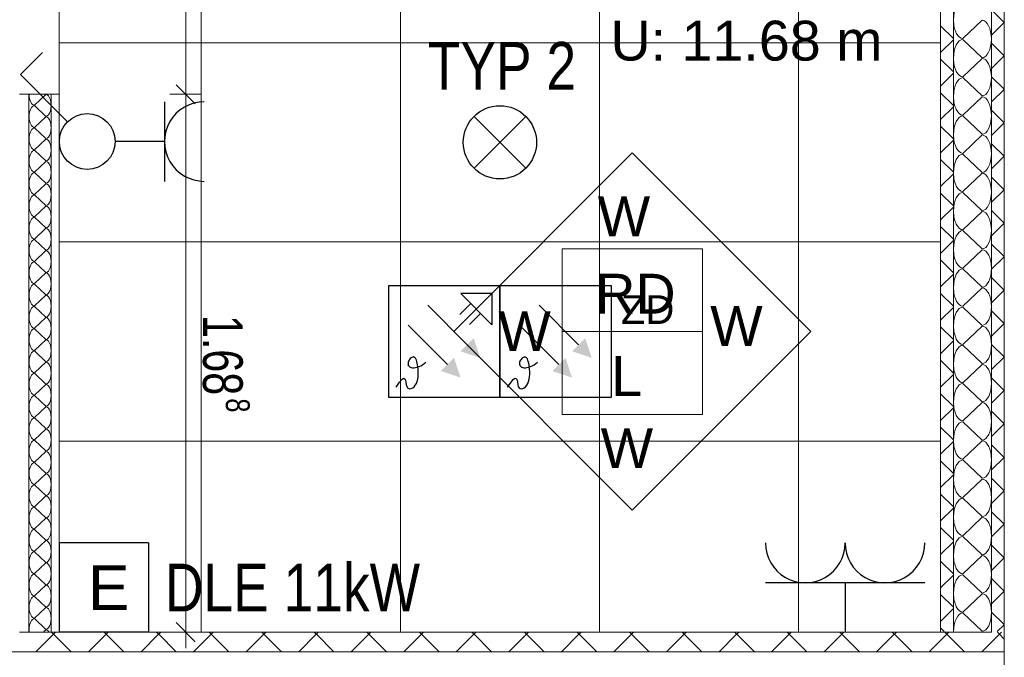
# Model space of a CAD drawing. Extents: x 1101 to 1942, y 41 to 882.
# Tile 86 of 104: x 1533 to 1595, y 690 to 730. Entities that reach past the tile are written whole.
import ezdxf
from ezdxf.lldxf.tags import DXFTag

# ---------------------------------------------------------------- set-up
doc = ezdxf.new("R2010")
doc.units = 0
doc.layers.get('0').update_dxf_attribs({"lineweight": 13})
for name, color, linetype, lineweight in [('Axen', 7, 'Continuous', 25), ('Beschriftung', 7, 'Continuous', 25), ('Deckenspiegel', 7, 'Continuous', 25), ('Fullfläche', 7, 'Continuous', 25), ('Maßlinien', 7, 'Continuous', 25), ('Räume', 7, 'Continuous', 25), ('Wände', 7, 'Continuous', 25)]:
    doc.layers.add(name, color=color, linetype=linetype, lineweight=lineweight)
for name, color, linetype, lineweight, true_color in [('BI_E_Einbruchmeldeanlagen', 5, 'Continuous', 25, 0x0000ff), ('BI_E_Licht', 7, 'Continuous', 25, 0xff6600), ('BI_E_Starkstrom', 1, 'Continuous', 25, 0xff0000), ('BI_E_Steckdosen', 1, 'Continuous', 25, 0xff0000)]:
    doc.layers.add(name, color=color, linetype=linetype, lineweight=lineweight, true_color=true_color)
doc.styles.get("Standard").update_dxf_attribs({"font": 'arial.ttf'})
tags = doc.linetypes.add('ALL_S25', pattern=[0.001, 0, -0.001]).pattern_tags.tags
tags[6:7] = [DXFTag(74, 4), DXFTag(75, 0), DXFTag(340, '0'), DXFTag(46, 1.0), DXFTag(50, 0.0), DXFTag(44, 0.0), DXFTag(45, 0.0)]
tags[4:5] = [DXFTag(74, 4), DXFTag(75, 0), DXFTag(340, '0'), DXFTag(46, 1.0), DXFTag(50, 0.0), DXFTag(44, 0.0), DXFTag(45, 0.0)]

# ---------------------------------------------------------------- blocks, each defined once
blk = doc.blocks.new('Referenz-A03CP7TX1H', base_point=(1202.263, 90.134))
at = {"layer": 'Axen', "color": 0, "linetype": 'ALL_S25', "lineweight": -2, "ltscale": 0.13}
blk.add_line((1594.698, 90.134), (1594.698, 825.647), dxfattribs=at)
at = {"layer": 'Beschriftung', "color": 0, "lineweight": -2}
for p, q in [((1560.122, 710.821), (1571.337, 722.033)), ((1571.337, 722.033), (1582.549, 710.818)), ((1566.935, 710.82), (1566.936, 716.02)), ((1566.936, 716.02), (1575.736, 716.019)), ((1575.736, 716.019), (1575.736, 710.819)), ((1571.334, 699.606), (1560.122, 710.821)), ((1575.736, 710.819), (1566.935, 710.82)), ((1566.935, 705.62), (1566.935, 710.82)), ((1582.549, 710.818), (1571.334, 699.606)), ((1575.736, 710.819), (1575.735, 705.619)), ((1575.735, 705.619), (1566.935, 705.62))]:
    blk.add_line(p, q, dxfattribs=at)
at = {"layer": 'Deckenspiegel', "color": 0, "lineweight": -2}
for p, q in [((1535.347, 691.948), (1535.347, 753.412)), ((1544.272, 691.948), (1544.272, 753.412)), ((1556.772, 691.948), (1556.772, 753.412)), ((1569.272, 691.948), (1569.272, 753.412)), ((1581.772, 691.948), (1581.772, 753.412)), ((1590.698, 753.412), (1590.698, 691.948)), ((1535.347, 728.948), (1590.698, 728.948)), ((1535.347, 716.448), (1590.698, 716.448)), ((1535.347, 703.948), (1590.698, 703.948)), ((1590.698, 691.948), (1535.347, 691.948))]:
    blk.add_line(p, q, dxfattribs=at)
at = {"layer": 'Fullfläche', "color": 0, "lineweight": -2}
for p, q in [((1594.692, 730.224), (1593.903, 731.012)), ((1592.099, 729.206), (1593.299, 730.358)), ((1590.697, 730.014), (1591.498, 729.215)), ((1594.692, 730.22), (1593.903, 729.431)), ((1594.697, 730.227), (1594.694, 730.224)), ((1594.697, 730.216), (1594.694, 730.22)), ((1590.697, 728.329), (1591.498, 729.128)), ((1593.299, 728.007), (1592.099, 729.158)), ((1594.692, 728.124), (1593.903, 728.912)), ((1590.697, 727.914), (1591.498, 727.115)), ((1592.099, 726.806), (1593.299, 727.958)), ((1594.692, 728.119), (1593.903, 727.331)), ((1594.697, 728.127), (1594.694, 728.124)), ((1594.697, 728.116), (1594.694, 728.119)), ((1590.697, 726.229), (1591.498, 727.028)), ((1593.299, 725.606), (1592.099, 726.758)), ((1594.692, 726.024), (1593.903, 726.812)), ((1594.692, 726.02), (1593.903, 725.231)), ((1594.697, 726.027), (1594.694, 726.024)), ((1594.697, 726.016), (1594.694, 726.02)), ((1534.499, 725.699), (1533.799, 725.027)), ((1590.697, 725.814), (1591.498, 725.015)), ((1592.099, 724.406), (1593.299, 725.559)), ((1533.799, 724.999), (1534.499, 724.327)), ((1590.697, 724.129), (1591.498, 724.928)), ((1594.692, 723.924), (1593.903, 724.712)), ((1534.499, 724.299), (1533.799, 723.627)), ((1593.299, 723.206), (1592.099, 724.358)), ((1533.799, 723.599), (1534.499, 722.927)), ((1590.697, 723.714), (1591.498, 722.915)), ((1594.692, 723.919), (1593.903, 723.131)), ((1594.697, 723.927), (1594.694, 723.924)), ((1594.697, 723.916), (1594.694, 723.919)), ((1534.499, 722.899), (1533.799, 722.227)), ((1590.697, 722.029), (1591.498, 722.828)), ((1592.099, 722.006), (1593.299, 723.158)), ((1594.692, 721.824), (1593.903, 722.612)), ((1533.799, 722.199), (1534.499, 721.527)), ((1590.697, 721.614), (1591.498, 720.815)), ((1593.299, 720.807), (1592.099, 721.958)), ((1594.692, 721.82), (1593.903, 721.031)), ((1594.697, 721.827), (1594.694, 721.824)), ((1594.697, 721.816), (1594.694, 721.82)), ((1534.499, 721.499), (1533.799, 720.827)), ((1533.799, 720.799), (1534.499, 720.127)), ((1590.697, 719.929), (1591.498, 720.728)), ((1592.099, 719.606), (1593.299, 720.758)), ((1594.692, 719.724), (1593.903, 720.512)), ((1534.499, 720.099), (1533.799, 719.427)), ((1533.799, 719.399), (1534.499, 718.727)), ((1590.697, 719.514), (1591.498, 718.715)), ((1593.299, 718.406), (1592.099, 719.558)), ((1594.692, 719.719), (1593.903, 718.931)), ((1594.697, 719.727), (1594.694, 719.724)), ((1594.697, 719.716), (1594.694, 719.719)), ((1534.499, 718.699), (1533.799, 718.027)), ((1590.697, 717.829), (1591.498, 718.628)), ((1533.799, 717.999), (1534.499, 717.327)), ((1592.099, 717.206), (1593.299, 718.359)), ((1594.692, 717.624), (1593.903, 718.412)), ((1534.499, 717.299), (1533.799, 716.627)), ((1590.698, 717.414), (1591.498, 716.615)), ((1594.692, 717.62), (1593.903, 716.831)), ((1594.697, 717.627), (1594.694, 717.624)), ((1594.697, 717.616), (1594.694, 717.62)), ((1593.299, 716.007), (1592.099, 717.158)), ((1533.799, 716.599), (1534.499, 715.927)), ((1590.698, 715.729), (1591.498, 716.528)), ((1594.692, 715.524), (1593.903, 716.312)), ((1534.499, 715.899), (1533.799, 715.227)), ((1592.099, 714.806), (1593.299, 715.959)), ((1594.692, 715.52), (1593.903, 714.731)), ((1594.698, 715.527), (1594.694, 715.524)), ((1594.698, 715.516), (1594.694, 715.52)), ((1533.799, 715.199), (1534.499, 714.527)), ((1590.698, 715.314), (1591.498, 714.515)), ((1534.499, 714.499), (1533.799, 713.827)), ((1590.698, 713.629), (1591.498, 714.428)), ((1593.3, 713.607), (1592.099, 714.758)), ((1594.692, 713.424), (1593.903, 714.212)), ((1533.799, 713.799), (1534.499, 713.127)), ((1592.1, 712.407), (1593.3, 713.559)), ((1534.499, 713.099), (1533.799, 712.427)), ((1590.698, 713.214), (1591.498, 712.415)), ((1594.692, 713.42), (1593.903, 712.631)), ((1594.698, 713.427), (1594.694, 713.424)), ((1594.698, 713.416), (1594.694, 713.42)), ((1533.799, 712.399), (1534.499, 711.727)), ((1590.698, 711.529), (1591.498, 712.328)), ((1593.3, 711.207), (1592.1, 712.358)), ((1534.499, 711.699), (1533.799, 711.027)), ((1594.692, 711.324), (1593.903, 712.112)), ((1590.698, 711.114), (1591.498, 710.315)), ((1592.1, 710.006), (1593.3, 711.159)), ((1594.692, 711.32), (1593.903, 710.531)), ((1594.698, 711.327), (1594.694, 711.324)), ((1594.698, 711.316), (1594.694, 711.32)), ((1533.799, 710.999), (1534.499, 710.327)), ((1534.499, 710.299), (1533.799, 709.627)), ((1590.698, 709.429), (1591.498, 710.228)), ((1593.3, 708.807), (1592.1, 709.959)), ((1594.692, 709.224), (1593.903, 710.012)), ((1533.799, 709.599), (1534.499, 708.927)), ((1594.692, 709.22), (1593.903, 708.431)), ((1594.698, 709.227), (1594.694, 709.224)), ((1594.698, 709.216), (1594.694, 709.22)), ((1534.499, 708.899), (1533.799, 708.227)), ((1590.698, 709.014), (1591.498, 708.215)), ((1592.1, 707.606), (1593.3, 708.759)), ((1533.799, 708.199), (1534.499, 707.527)), ((1590.698, 707.329), (1591.498, 708.128)), ((1534.499, 707.499), (1533.799, 706.827)), ((1593.3, 706.407), (1592.1, 707.558)), ((1594.692, 707.124), (1593.903, 707.912)), ((1533.799, 706.799), (1534.499, 706.127)), ((1590.698, 706.914), (1591.498, 706.115)), ((1594.692, 707.12), (1593.903, 706.331)), ((1594.698, 707.127), (1594.694, 707.124)), ((1594.698, 707.116), (1594.694, 707.12)), ((1592.1, 705.207), (1593.3, 706.359)), ((1534.499, 706.099), (1533.799, 705.427)), ((1590.698, 705.229), (1591.498, 706.028)), ((1594.692, 705.024), (1593.903, 705.812)), ((1533.799, 705.399), (1534.499, 704.727)), ((1593.3, 704.007), (1592.1, 705.158)), ((1594.692, 705.02), (1593.903, 704.231)), ((1594.698, 705.027), (1594.694, 705.024)), ((1594.698, 705.016), (1594.694, 705.02)), ((1534.499, 704.699), (1533.799, 704.027)), ((1590.698, 704.814), (1591.498, 704.015)), ((1533.799, 703.999), (1534.499, 703.327)), ((1590.698, 703.129), (1591.498, 703.928)), ((1592.1, 702.806), (1593.3, 703.959)), ((1594.692, 702.924), (1593.903, 703.712)), ((1534.499, 703.299), (1533.799, 702.627)), ((1533.799, 702.599), (1534.499, 701.927)), ((1590.698, 702.714), (1591.498, 701.915)), ((1593.3, 701.607), (1592.1, 702.759)), ((1594.692, 702.92), (1593.903, 702.131)), ((1594.698, 702.927), (1594.694, 702.924)), ((1594.698, 702.916), (1594.694, 702.92)), ((1534.499, 701.899), (1533.799, 701.227)), ((1590.698, 701.029), (1591.498, 701.828)), ((1533.799, 701.199), (1534.499, 700.527)), ((1592.1, 700.407), (1593.3, 701.559)), ((1594.692, 700.824), (1593.903, 701.612)), ((1590.698, 700.614), (1591.498, 699.815)), ((1594.692, 700.819), (1593.903, 700.031)), ((1594.698, 700.827), (1594.694, 700.824)), ((1594.698, 700.816), (1594.694, 700.819)), ((1534.499, 700.499), (1533.799, 699.827)), ((1593.3, 699.207), (1592.1, 700.359)), ((1533.799, 699.799), (1534.499, 699.127)), ((1590.698, 698.929), (1591.498, 699.728)), ((1594.692, 698.724), (1593.903, 699.512)), ((1534.499, 699.099), (1533.799, 698.427)), ((1592.1, 698.007), (1593.3, 699.159)), ((1594.692, 698.72), (1593.903, 697.931)), ((1594.698, 698.727), (1594.694, 698.724)), ((1594.698, 698.716), (1594.694, 698.72)), ((1533.799, 698.399), (1534.499, 697.727)), ((1590.698, 698.514), (1591.498, 697.715)), ((1534.499, 697.699), (1533.799, 697.027)), ((1590.698, 696.829), (1591.498, 697.628)), ((1593.3, 696.807), (1592.1, 697.959)), ((1533.799, 696.999), (1534.499, 696.327)), ((1594.692, 696.624), (1593.903, 697.412)), ((1534.499, 696.299), (1533.799, 695.627)), ((1590.698, 696.414), (1591.498, 695.615)), ((1592.1, 695.607), (1593.3, 696.759)), ((1594.692, 696.62), (1593.903, 695.831)), ((1594.698, 696.627), (1594.694, 696.624)), ((1594.698, 696.616), (1594.694, 696.62)), ((1533.799, 695.599), (1534.499, 694.927)), ((1590.698, 694.729), (1591.498, 695.528)), ((1593.3, 694.407), (1592.1, 695.559)), ((1594.692, 694.524), (1593.903, 695.312)), ((1534.499, 694.899), (1533.799, 694.227)), ((1594.692, 694.52), (1593.903, 693.731)), ((1594.698, 694.527), (1594.694, 694.524)), ((1594.698, 694.516), (1594.694, 694.52)), ((1533.799, 694.199), (1534.499, 693.527)), ((1590.698, 694.314), (1591.498, 693.515)), ((1592.1, 693.207), (1593.3, 694.359)), ((1534.499, 693.499), (1533.799, 692.827)), ((1590.698, 692.629), (1591.498, 693.428)), ((1593.3, 692.007), (1592.1, 693.158)), ((1594.692, 692.424), (1593.903, 693.212)), ((1533.799, 692.799), (1534.499, 692.127)), ((1534.499, 692.099), (1534.378, 691.983)), ((1534.866, 691.948), (1534.989, 691.824)), ((1535.119, 691.948), (1534.996, 691.824)), ((1538.166, 691.948), (1538.289, 691.825)), ((1538.419, 691.948), (1538.296, 691.825)), ((1541.466, 691.948), (1541.589, 691.825)), ((1541.719, 691.948), (1541.596, 691.825)), ((1544.766, 691.948), (1544.889, 691.825)), ((1545.019, 691.948), (1544.896, 691.825)), ((1548.066, 691.948), (1548.189, 691.825)), ((1548.319, 691.948), (1548.196, 691.825)), ((1551.366, 691.948), (1551.489, 691.825)), ((1551.619, 691.948), (1551.496, 691.825)), ((1554.666, 691.948), (1554.789, 691.825)), ((1554.918, 691.948), (1554.796, 691.825)), ((1557.966, 691.948), (1558.089, 691.825)), ((1558.218, 691.948), (1558.096, 691.825)), ((1561.266, 691.948), (1561.389, 691.825)), ((1561.519, 691.948), (1561.396, 691.825)), ((1564.566, 691.948), (1564.689, 691.825)), ((1564.818, 691.948), (1564.696, 691.825)), ((1567.866, 691.948), (1567.989, 691.825)), ((1568.118, 691.948), (1567.996, 691.825)), ((1571.166, 691.948), (1571.289, 691.825)), ((1571.418, 691.948), (1571.296, 691.825)), ((1574.466, 691.948), (1574.589, 691.825)), ((1574.718, 691.948), (1574.596, 691.825)), ((1577.766, 691.948), (1577.889, 691.825)), ((1578.018, 691.948), (1577.896, 691.825)), ((1581.066, 691.948), (1581.189, 691.825)), ((1581.318, 691.948), (1581.196, 691.825)), ((1584.366, 691.948), (1584.489, 691.825)), ((1584.618, 691.948), (1584.496, 691.825)), ((1587.666, 691.948), (1587.789, 691.825)), ((1587.918, 691.948), (1587.796, 691.825)), ((1590.698, 692.214), (1590.93, 691.983)), ((1590.967, 691.948), (1591.089, 691.825)), ((1591.218, 691.948), (1591.096, 691.825)), ((1594.692, 692.42), (1594.255, 691.983)), ((1594.266, 691.948), (1594.389, 691.825)), ((1594.518, 691.948), (1594.396, 691.825)), ((1594.698, 692.427), (1594.694, 692.424)), ((1594.698, 692.416), (1594.694, 692.42)), ((1534.989, 691.821), (1533.889, 690.719)), ((1534.996, 691.821), (1536.097, 690.719)), ((1538.289, 691.821), (1537.188, 690.719)), ((1538.296, 691.821), (1539.397, 690.719)), ((1541.589, 691.821), (1540.488, 690.719)), ((1541.596, 691.821), (1542.697, 690.718)), ((1544.889, 691.821), (1543.787, 690.718)), ((1544.896, 691.821), (1545.998, 690.718)), ((1548.189, 691.821), (1547.087, 690.718)), ((1548.196, 691.821), (1549.298, 690.718)), ((1551.489, 691.821), (1550.386, 690.717)), ((1551.496, 691.821), (1552.599, 690.717)), ((1554.789, 691.821), (1553.686, 690.717)), ((1554.796, 691.821), (1555.899, 690.717)), ((1558.089, 691.821), (1556.985, 690.717)), ((1558.096, 691.821), (1559.2, 690.716)), ((1561.389, 691.821), (1560.285, 690.716)), ((1561.396, 691.821), (1562.5, 690.716)), ((1564.689, 691.821), (1563.585, 690.716)), ((1564.696, 691.821), (1565.8, 690.716)), ((1567.989, 691.821), (1566.884, 690.715)), ((1567.996, 691.821), (1569.101, 690.715)), ((1571.289, 691.821), (1570.184, 690.715)), ((1571.296, 691.821), (1572.401, 690.715)), ((1574.589, 691.822), (1573.483, 690.715)), ((1574.596, 691.822), (1575.702, 690.714)), ((1577.889, 691.822), (1576.783, 690.714)), ((1577.896, 691.822), (1579.002, 690.714)), ((1581.189, 691.822), (1580.082, 690.714)), ((1581.196, 691.822), (1582.303, 690.714)), ((1584.489, 691.822), (1583.382, 690.714)), ((1584.496, 691.822), (1585.603, 690.713)), ((1587.789, 691.822), (1586.682, 690.713)), ((1587.796, 691.822), (1588.903, 690.713)), ((1591.089, 691.822), (1589.981, 690.713)), ((1591.096, 691.822), (1592.204, 690.712)), ((1594.389, 691.822), (1593.281, 690.712)), ((1594.396, 691.822), (1594.698, 691.519))]:
    blk.add_line(p, q, dxfattribs=at)
for centre, major_axis, start_param, end_param in [((1592.099, 730.382), (0, 1.176), 0, 1.570796), ((1592.099, 730.382), (0, 1.176), 1.570796, 3.141593), ((1593.299, 729.182), (0, 1.176), 3.141593, 6.283185), ((1592.099, 727.982), (0, 1.176), 0, 1.570796), ((1592.099, 727.982), (0, 1.176), 1.570796, 3.141593), ((1593.299, 726.783), (0, 1.176), 3.141593, 6.283185), ((1592.099, 725.582), (0, 1.176), 0, 1.570796), ((1533.799, 725.713), (0, -0.686), 4.712389, 6.283185), ((1534.499, 725.013), (0, -0.686), 0, 3.141593), ((1592.099, 725.582), (0, 1.176), 1.570796, 3.141593), ((1593.299, 724.382), (0, 1.176), 3.141593, 6.283185), ((1533.799, 724.313), (0, -0.686), 3.141593, 4.712389), ((1533.799, 724.313), (0, -0.686), 4.712389, 6.283185), ((1534.499, 723.613), (0, -0.686), 0, 3.141593), ((1592.099, 723.182), (0, 1.176), 0, 1.570796), ((1533.799, 722.913), (0, -0.686), 3.141593, 4.712389), ((1533.799, 722.913), (0, -0.686), 4.712389, 6.283185), ((1534.499, 722.213), (0, -0.686), 0, 3.141593), ((1592.099, 723.182), (0, 1.176), 1.570796, 3.141593), ((1593.299, 721.982), (0, 1.176), 3.141593, 6.283185), ((1533.799, 721.513), (0, -0.686), 3.141593, 4.712389), ((1592.099, 720.782), (0, 1.176), 0, 1.570796), ((1533.799, 721.513), (0, -0.686), 4.712389, 6.283185), ((1534.499, 720.813), (0, -0.686), 0, 3.141593), ((1533.799, 720.113), (0, -0.686), 3.141593, 4.712389), ((1592.099, 720.782), (0, 1.176), 1.570796, 3.141593), ((1593.299, 719.583), (0, 1.176), 3.141593, 6.283185), ((1533.799, 720.113), (0, -0.686), 4.712389, 6.283185), ((1534.499, 719.413), (0, -0.686), 0, 3.141593), ((1533.799, 718.713), (0, -0.686), 3.141593, 4.712389), ((1592.099, 718.382), (0, 1.176), 0, 1.570796), ((1533.799, 718.713), (0, -0.686), 4.712389, 6.283185), ((1534.499, 718.013), (0, -0.686), 0, 3.141593), ((1533.799, 717.313), (0, -0.686), 3.141593, 4.712389), ((1592.099, 718.382), (0, 1.176), 1.570796, 3.141593), ((1593.299, 717.182), (0, 1.176), 3.141593, 6.283185), ((1533.799, 717.313), (0, -0.686), 4.712389, 6.283185), ((1534.499, 716.613), (0, -0.686), 0, 3.141593), ((1592.099, 715.982), (0, 1.176), 0, 1.570796), ((1533.799, 715.913), (0, -0.686), 3.141593, 4.712389), ((1533.799, 715.913), (0, -0.686), 4.712389, 6.283185), ((1534.499, 715.213), (0, -0.686), 0, 3.141593), ((1592.099, 715.982), (0, 1.176), 1.570796, 3.141593), ((1593.3, 714.783), (0, 1.176), 3.141593, 6.283185), ((1533.799, 714.513), (0, -0.686), 3.141593, 4.712389), ((1533.799, 714.513), (0, -0.686), 4.712389, 6.283185), ((1534.499, 713.813), (0, -0.686), 0, 3.141593), ((1592.099, 713.582), (0, 1.176), 0, 1.570796), ((1533.799, 713.113), (0, -0.686), 3.141593, 4.712389), ((1592.099, 713.582), (0, 1.176), 1.570796, 3.141593), ((1593.3, 712.383), (0, 1.176), 3.141593, 6.283185), ((1533.799, 713.113), (0, -0.686), 4.712389, 6.283185), ((1534.499, 712.413), (0, -0.686), 0, 3.141593), ((1533.799, 711.713), (0, -0.686), 3.141593, 4.712389), ((1592.1, 711.183), (0, 1.176), 0, 1.570796), ((1533.799, 711.713), (0, -0.686), 4.712389, 6.283185), ((1534.499, 711.013), (0, -0.686), 0, 3.141593), ((1592.1, 711.183), (0, 1.176), 1.570796, 3.141593), ((1593.3, 709.983), (0, 1.176), 3.141593, 6.283185), ((1533.799, 710.313), (0, -0.686), 3.141593, 4.712389), ((1533.799, 710.313), (0, -0.686), 4.712389, 6.283185), ((1534.499, 709.613), (0, -0.686), 0, 3.141593), ((1592.1, 708.782), (0, 1.176), 0, 1.570796), ((1533.799, 708.913), (0, -0.686), 3.141593, 4.712389), ((1533.799, 708.913), (0, -0.686), 4.712389, 6.283185), ((1534.499, 708.213), (0, -0.686), 0, 3.141593), ((1592.1, 708.782), (0, 1.176), 1.570796, 3.141593), ((1593.3, 707.583), (0, 1.176), 3.141593, 6.283185), ((1533.799, 707.513), (0, -0.686), 3.141593, 4.712389), ((1533.799, 707.513), (0, -0.686), 4.712389, 6.283185), ((1534.499, 706.813), (0, -0.686), 0, 3.141593), ((1592.1, 706.382), (0, 1.176), 0, 1.570796), ((1533.799, 706.113), (0, -0.686), 3.141593, 4.712389), ((1592.1, 706.382), (0, 1.176), 1.570796, 3.141593), ((1593.3, 705.183), (0, 1.176), 3.141593, 6.283185), ((1533.799, 706.113), (0, -0.686), 4.712389, 6.283185), ((1534.499, 705.413), (0, -0.686), 0, 3.141593), ((1533.799, 704.713), (0, -0.686), 3.141593, 4.712389), ((1592.1, 703.983), (0, 1.176), 0, 1.570796), ((1533.799, 704.713), (0, -0.686), 4.712389, 6.283185), ((1534.499, 704.013), (0, -0.686), 0, 3.141593), ((1533.799, 703.313), (0, -0.686), 3.141593, 4.712389), ((1592.1, 703.983), (0, 1.176), 1.570796, 3.141593), ((1593.3, 702.783), (0, 1.176), 3.141593, 6.283185), ((1533.799, 703.313), (0, -0.686), 4.712389, 6.283185), ((1534.499, 702.613), (0, -0.686), 0, 3.141593), ((1533.799, 701.913), (0, -0.686), 3.141593, 4.712389), ((1592.1, 701.582), (0, 1.176), 0, 1.570796), ((1533.799, 701.913), (0, -0.686), 4.712389, 6.283185), ((1534.499, 701.213), (0, -0.686), 0, 3.141593), ((1533.799, 700.513), (0, -0.686), 3.141593, 4.712389), ((1592.1, 701.582), (0, 1.176), 1.570796, 3.141593), ((1593.3, 700.383), (0, 1.176), 3.141593, 6.283185), ((1533.799, 700.513), (0, -0.686), 4.712389, 6.283185), ((1534.499, 699.813), (0, -0.686), 0, 3.141593), ((1592.1, 699.183), (0, 1.176), 0, 1.570796), ((1533.799, 699.113), (0, -0.686), 3.141593, 4.712389), ((1533.799, 699.113), (0, -0.686), 4.712389, 6.283185), ((1534.499, 698.413), (0, -0.686), 0, 3.141593), ((1592.1, 699.183), (0, 1.176), 1.570796, 3.141593), ((1593.3, 697.983), (0, 1.176), 3.141593, 6.283185), ((1533.799, 697.713), (0, -0.686), 3.141593, 4.712389), ((1533.799, 697.713), (0, -0.686), 4.712389, 6.283185), ((1534.499, 697.013), (0, -0.686), 0, 3.141593), ((1592.1, 696.783), (0, 1.176), 0, 1.570796), ((1533.799, 696.313), (0, -0.686), 3.141593, 4.712389), ((1533.799, 696.313), (0, -0.686), 4.712389, 6.283185), ((1534.499, 695.613), (0, -0.686), 0, 3.141593), ((1592.1, 696.783), (0, 1.176), 1.570796, 3.141593), ((1593.3, 695.583), (0, 1.176), 3.141593, 6.283185), ((1533.799, 694.913), (0, -0.686), 3.141593, 4.712389), ((1592.1, 694.382), (0, 1.176), 0, 1.570796), ((1533.799, 694.913), (0, -0.686), 4.712389, 6.283185), ((1534.499, 694.213), (0, -0.686), 0, 3.141593), ((1592.1, 694.382), (0, 1.176), 1.570796, 3.141593), ((1533.799, 693.513), (0, -0.686), 3.141593, 4.712389), ((1593.3, 693.183), (0, 1.176), 3.141593, 6.283185), ((1533.799, 693.513), (0, -0.686), 4.712389, 6.283185), ((1534.499, 692.813), (0, -0.686), 0, 3.141593), ((1592.101, 691.983), (0, 1.176), 0, 1.570796), ((1533.799, 692.113), (0, -0.686), 3.141593, 4.712389), ((1533.799, 692.113), (0, -0.686), 4.712389, 4.903053), ((1534.499, 691.413), (0, -0.686), 2.551385, 3.141593)]:
    blk.add_ellipse(centre, major_axis=major_axis, ratio=0.5, start_param=start_param, end_param=end_param, dxfattribs=at)
at = {"layer": 'Maßlinien', "color": 0, "lineweight": -2}
for p, q in [((1543.289, 725.713), (1543.289, 743.412)), ((1543.889, 725.113), (1542.689, 726.313)), ((1543.289, 725.713), (1542.289, 725.713)), ((1543.289, 725.713), (1544.289, 725.713)), ((1543.289, 717.343), (1543.289, 725.713)), ((1543.289, 713.283), (1543.289, 717.343)), ((1543.289, 691.948), (1543.289, 713.283)), ((1543.889, 691.348), (1542.689, 692.548)), ((1543.289, 691.948), (1542.289, 691.948)), ((1543.289, 691.948), (1544.289, 691.948)), ((1543.289, 691.948), (1543.289, 690.948))]:
    blk.add_line(p, q, dxfattribs=at)
at = {"layer": 'Wände', "color": 0, "lineweight": -2}
for p, q in [((1594.698, 757.413), (1594.698, 689.448)), ((1593.892, 691.948), (1593.898, 756.612)), ((1590.698, 753.413), (1590.698, 691.948)), ((1591.498, 691.948), (1591.497, 753.412)), ((1532.849, 725.713), (1535.349, 725.713)), ((1533.449, 725.713), (1533.449, 691.948)), ((1534.849, 691.948), (1534.849, 725.713)), ((1535.349, 691.948), (1535.349, 725.713)), ((1593.892, 691.948), (1532.849, 691.948)), ((1594.698, 690.712), (1469.998, 690.727))]:
    blk.add_line(p, q, dxfattribs=at)
at = {"layer": 'Beschriftung', "color": 0, "lineweight": -2, "char_height": 2.49999, "attachment_point": 1, "rotation": 359.99316}
for s, insert in [('{\\fArial;W}', (1569.164, 719.304)), ('{\\fArial;RD}', (1569.012, 714.446)), ('{\\fArial;W}', (1576.229, 712.422)), ('{\\fArial;W}', (1562.923, 712.093)), ('{\\fArial;L}', (1570.011, 709.279)), ('{\\fArial;W}', (1569.35, 704.746))]:
    blk.add_mtext(s, dxfattribs=dict(at, insert=insert))
at = {"layer": 'Maßlinien', "color": 0, "lineweight": -2, "attachment_point": 1, "rotation": 270.00001}
for s, insert, char_height in [('{\\W0.74;\\fArial;1.68}', (1546.872, 711.857), 2.49999), ('{\\W0.76;\\fArial;8}', (1547.314, 706.629), 1.5)]:
    blk.add_mtext(s, dxfattribs=dict(at, insert=insert, char_height=char_height))
at = {"layer": 'Räume', "color": 0, "lineweight": -2, "insert": (1569.967, 730.33), "char_height": 2.49999, "attachment_point": 1, "rotation": 0.00001}
blk.add_mtext('{\\fArial;U: 11.68 m}', dxfattribs=at)
blk = doc.blocks.new('Steckdose_ 2-fach AUFPUTZ-A03CP82J1H', base_point=(1579.699, 691.953))
at = {"color": 0, "lineweight": -2}
for p, q in [((1589.7, 695.053), (1579.7, 695.053)), ((1584.7, 695.053), (1584.7, 691.953))]:
    blk.add_line(p, q, dxfattribs=at)
for centre in [(1582.2, 697.553), (1587.2, 697.553)]:
    blk.add_ellipse(centre, major_axis=(-2.5, 0), ratio=1, start_param=0, end_param=3.141593, dxfattribs=at)
blk = doc.blocks.new('Steckdose_ 1-fach AUFPUTZ-A03CP83X1H', base_point=(1538.859, 720.248))
at = {"color": 0, "lineweight": -2}
for p, q in [((1541.959, 725.248), (1541.959, 720.248)), ((1541.959, 722.748), (1538.859, 722.748))]:
    blk.add_line(p, q, dxfattribs=at)
blk.add_ellipse((1544.459, 722.748), major_axis=(0, 2.5), ratio=1, start_param=0, end_param=3.141593, dxfattribs=at)
blk = doc.blocks.new('Ausschalter-A03CP83Z1H', base_point=(1532.909, 720.998))
at = {"color": 0, "lineweight": -2}
for p, q in [((1532.909, 726.948), (1534.304, 728.343)), ((1535.856, 723.998), (1532.909, 726.948))]:
    blk.add_line(p, q, dxfattribs=at)
blk.add_circle((1537.109, 722.748), 1.75, dxfattribs=at)
blk = doc.blocks.new('Brandmelder-A03CP8471H', base_point=(1556.022, 706.698))
at = {"color": 0, "lineweight": -2}
for p, q in [((1563.022, 713.698), (1556.022, 713.698)), ((1556.022, 713.698), (1556.022, 706.698)), ((1563.022, 706.698), (1563.022, 713.698)), ((1562.522, 713.198), (1560.569, 713.198)), ((1560.569, 713.198), (1562.522, 711.245)), ((1562.522, 713.198), (1562.522, 711.245)), ((1558.491, 712.466), (1560.966, 709.991)), ((1561.191, 712.576), (1560.5, 711.886)), ((1561.812, 711.955), (1561.122, 711.264)), ((1557.254, 711.229), (1559.728, 708.754)), ((1557.545, 709.22), (1557.495, 709.199)), ((1557.592, 709.227), (1557.545, 709.22)), ((1557.592, 709.227), (1557.637, 709.22)), ((1557.677, 709.197), (1557.637, 709.22)), ((1557.263, 708.899), (1557.253, 708.837)), ((1557.253, 708.837), (1557.256, 708.777)), ((1557.256, 708.777), (1557.27, 708.721)), ((1557.284, 708.96), (1557.263, 708.899)), ((1557.297, 708.67), (1557.27, 708.721)), ((1557.314, 709.019), (1557.284, 708.96)), ((1557.297, 708.67), (1557.336, 708.625)), ((1557.353, 709.075), (1557.314, 709.019)), ((1557.388, 708.589), (1557.336, 708.625)), ((1557.397, 709.124), (1557.353, 709.075)), ((1557.445, 709.166), (1557.397, 709.124)), ((1557.495, 709.199), (1557.445, 709.166)), ((1557.677, 709.197), (1557.715, 709.158)), ((1557.748, 709.103), (1557.715, 709.158)), ((1557.778, 709.033), (1557.748, 709.103)), ((1557.806, 708.947), (1557.778, 709.033)), ((1557.83, 708.845), (1557.806, 708.947)), ((1557.852, 708.728), (1557.83, 708.845)), ((1557.831, 708.586), (1557.944, 708.623)), ((1557.87, 708.595), (1557.852, 708.728)), ((1557.944, 708.623), (1558.058, 708.674)), ((1558.058, 708.674), (1558.169, 708.737)), ((1558.169, 708.737), (1558.276, 708.811)), ((1558.276, 708.811), (1558.374, 708.899)), ((1557.388, 708.589), (1557.452, 708.563)), ((1557.452, 708.563), (1557.53, 708.549)), ((1557.53, 708.549), (1557.621, 708.548)), ((1557.621, 708.548), (1557.723, 708.56)), ((1557.723, 708.56), (1557.831, 708.586)), ((1557.86, 707.834), (1557.882, 707.985)), ((1557.885, 708.45), (1557.87, 708.595)), ((1557.882, 707.985), (1557.892, 708.141)), ((1557.893, 708.297), (1557.885, 708.45)), ((1557.892, 708.141), (1557.893, 708.297)), ((1556.507, 707.33), (1556.727, 707.648)), ((1556.727, 707.648), (1556.884, 707.824)), ((1556.884, 707.824), (1556.991, 707.886)), ((1556.991, 707.886), (1557.058, 707.858)), ((1557.058, 707.858), (1557.098, 707.767)), ((1557.098, 707.767), (1557.123, 707.639)), ((1557.123, 707.639), (1557.146, 707.5)), ((1557.146, 707.5), (1557.177, 707.376)), ((1557.177, 707.376), (1557.228, 707.287)), ((1557.632, 707.354), (1557.71, 707.447)), ((1557.71, 707.447), (1557.776, 707.561)), ((1557.776, 707.561), (1557.826, 707.691)), ((1557.826, 707.691), (1557.86, 707.834)), ((1557.228, 707.287), (1557.294, 707.237)), ((1557.294, 707.237), (1557.373, 707.222)), ((1557.373, 707.222), (1557.459, 707.238)), ((1557.459, 707.238), (1557.547, 707.283)), ((1557.547, 707.283), (1557.632, 707.354)), ((1556.022, 706.698), (1563.022, 706.698))]:
    blk.add_line(p, q, dxfattribs=at)
for points in [[(1561.791, 709.166), (1560.553, 709.579), (1561.378, 710.404)], [(1560.553, 707.929), (1559.316, 708.341), (1560.141, 709.166)]]:
    blk.add_solid(points, dxfattribs=at)
blk = doc.blocks.new('Händetrockner-A03CP8511H', base_point=(1535.349, 691.948))
at = {"color": 0, "lineweight": -2}
for p, q in [((1535.349, 697.548), (1535.349, 691.948)), ((1540.949, 697.548), (1535.349, 697.548)), ((1540.949, 697.548), (1540.949, 691.948)), ((1540.949, 691.948), (1535.349, 691.948))]:
    blk.add_line(p, q, dxfattribs=at)
at = {"color": 0, "lineweight": -2, "insert": (1537.153, 696.148), "char_height": 2.8, "attachment_point": 1}
blk.add_mtext('{\\fArial;E}', dxfattribs=at)
blk = doc.blocks.new('Brandmelder in ZD-A03CP89P1H', base_point=(1563.022, 706.698))
at = {"color": 0, "lineweight": -2}
for p, q in [((1570.022, 713.698), (1563.022, 713.698)), ((1563.022, 713.698), (1563.022, 706.698)), ((1570.022, 706.698), (1570.022, 713.698)), ((1565.491, 712.466), (1567.966, 709.991)), ((1564.254, 711.229), (1566.728, 708.754)), ((1564.545, 709.22), (1564.495, 709.199)), ((1564.592, 709.227), (1564.545, 709.22)), ((1564.592, 709.227), (1564.637, 709.22)), ((1564.677, 709.197), (1564.637, 709.22)), ((1564.263, 708.899), (1564.253, 708.837)), ((1564.253, 708.837), (1564.256, 708.777)), ((1564.256, 708.777), (1564.27, 708.721)), ((1564.284, 708.96), (1564.263, 708.899)), ((1564.297, 708.67), (1564.27, 708.721)), ((1564.314, 709.019), (1564.284, 708.96)), ((1564.297, 708.67), (1564.336, 708.625)), ((1564.353, 709.075), (1564.314, 709.019)), ((1564.388, 708.589), (1564.336, 708.625)), ((1564.397, 709.124), (1564.353, 709.075)), ((1564.445, 709.166), (1564.397, 709.124)), ((1564.495, 709.199), (1564.445, 709.166)), ((1564.677, 709.197), (1564.715, 709.158)), ((1564.748, 709.103), (1564.715, 709.158)), ((1564.778, 709.033), (1564.748, 709.103)), ((1564.806, 708.947), (1564.778, 709.033)), ((1564.83, 708.845), (1564.806, 708.947)), ((1564.852, 708.728), (1564.83, 708.845)), ((1564.831, 708.586), (1564.944, 708.623)), ((1564.87, 708.595), (1564.852, 708.728)), ((1564.944, 708.623), (1565.058, 708.674)), ((1565.058, 708.674), (1565.169, 708.737)), ((1565.169, 708.737), (1565.276, 708.811)), ((1565.276, 708.811), (1565.374, 708.899)), ((1564.388, 708.589), (1564.452, 708.563)), ((1564.452, 708.563), (1564.53, 708.549)), ((1564.53, 708.549), (1564.621, 708.548)), ((1564.621, 708.548), (1564.723, 708.56)), ((1564.723, 708.56), (1564.831, 708.586)), ((1564.86, 707.834), (1564.882, 707.985)), ((1564.885, 708.45), (1564.87, 708.595)), ((1564.882, 707.985), (1564.892, 708.141)), ((1564.893, 708.297), (1564.885, 708.45)), ((1564.892, 708.141), (1564.893, 708.297)), ((1563.507, 707.33), (1563.727, 707.648)), ((1563.727, 707.648), (1563.884, 707.824)), ((1563.884, 707.824), (1563.991, 707.886)), ((1563.991, 707.886), (1564.058, 707.858)), ((1564.058, 707.858), (1564.098, 707.767)), ((1564.098, 707.767), (1564.123, 707.639)), ((1564.123, 707.639), (1564.146, 707.5)), ((1564.146, 707.5), (1564.177, 707.376)), ((1564.177, 707.376), (1564.228, 707.287)), ((1564.632, 707.354), (1564.71, 707.447)), ((1564.71, 707.447), (1564.776, 707.561)), ((1564.776, 707.561), (1564.826, 707.691)), ((1564.826, 707.691), (1564.86, 707.834)), ((1564.228, 707.287), (1564.294, 707.237)), ((1564.294, 707.237), (1564.373, 707.222)), ((1564.373, 707.222), (1564.459, 707.238)), ((1564.459, 707.238), (1564.547, 707.283)), ((1564.547, 707.283), (1564.632, 707.354)), ((1563.022, 706.698), (1570.022, 706.698))]:
    blk.add_line(p, q, dxfattribs=at)
for points in [[(1568.791, 709.166), (1567.553, 709.579), (1568.378, 710.404)], [(1567.553, 707.929), (1566.316, 708.341), (1567.141, 709.166)]]:
    blk.add_solid(points, dxfattribs=at)
at = {"color": 0, "lineweight": -2, "insert": (1570.622, 713.098), "char_height": 1.8, "attachment_point": 1}
blk.add_mtext('{\\fArial;ZD}', dxfattribs=at)
blk = doc.blocks.new('Trilux G04 C07 WR STAGE1-A03CP89V1H', base_point=(1560.722, 720.398))
at = {"color": 0, "linetype": 'ByBlock', "lineweight": -2, "ltscale": 0.25}
for p, q in [((1561.396, 721.071), (1564.648, 724.324)), ((1561.396, 724.324), (1564.648, 721.071))]:
    blk.add_line(p, q, dxfattribs=at)
blk.add_circle((1563.022, 722.698), 2.3, dxfattribs=at)

msp = doc.modelspace()

# ---------------------------------------------------------------- block references
at = {"color": 251, "lineweight": 13, "ltscale": 0.13, "true_color": 0x5f5f5f}
msp.add_blockref('Referenz-A03CP7TX1H', (1202.263, 90.134), dxfattribs=at)
at = {"layer": 'BI_E_Einbruchmeldeanlagen', "linetype": 'Continuous', "ltscale": 0.25}
for name, p in [('Brandmelder-A03CP8471H', (1556.022, 706.698)), ('Brandmelder in ZD-A03CP89P1H', (1563.022, 706.698))]:
    msp.add_blockref(name, p, dxfattribs=at)
at = {"layer": 'BI_E_Licht', "ltscale": 0.25}
msp.add_blockref('Trilux G04 C07 WR STAGE1-A03CP89V1H', (1560.722, 720.398), dxfattribs=at)
at = {"layer": 'BI_E_Starkstrom', "linetype": 'Continuous', "ltscale": 0.25}
for name, p in [('Ausschalter-A03CP83Z1H', (1532.909, 720.998)), ('Händetrockner-A03CP8511H', (1535.349, 691.948))]:
    msp.add_blockref(name, p, dxfattribs=at)
at = {"layer": 'BI_E_Steckdosen', "linetype": 'Continuous', "ltscale": 0.25}
for name, p in [('Steckdose_ 1-fach AUFPUTZ-A03CP83X1H', (1538.859, 720.248)), ('Steckdose_ 2-fach AUFPUTZ-A03CP82J1H', (1579.699, 691.953))]:
    msp.add_blockref(name, p, dxfattribs=at)

# ---------------------------------------------------------------- texts
at = {"layer": 'BI_E_Licht', "ltscale": 0.25, "insert": (1558.493, 728.998), "char_height": 3, "attachment_point": 1}
msp.add_mtext('{\\W0.8;\\fArial;TYP 2}', dxfattribs=at)
at = {"layer": 'BI_E_Starkstrom', "ltscale": 0.25, "insert": (1541.984, 696.248), "char_height": 3, "attachment_point": 1}
msp.add_mtext('{\\W0.8;\\fArial;DLE 11kW}', dxfattribs=at)

doc.saveas('drawing.dxf')
